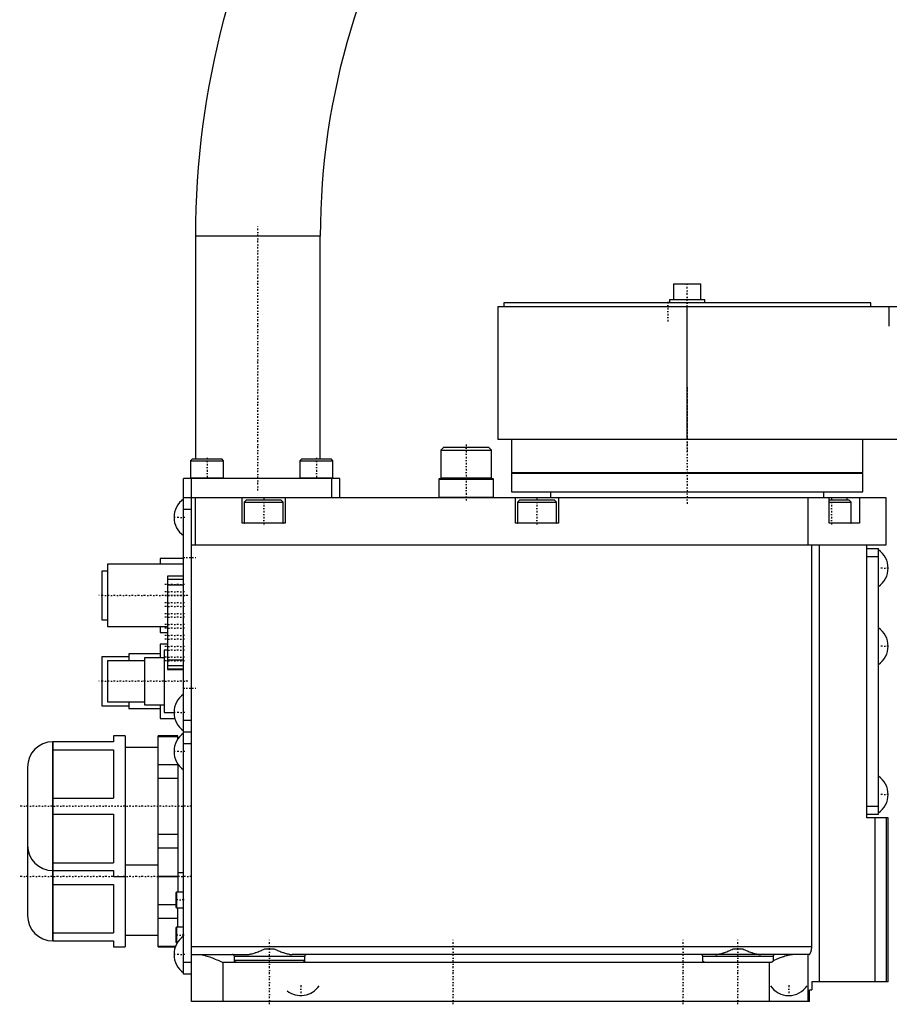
# Model space of a CAD drawing. Extents: x -171 to 342, y -1 to 583.
# Tile 1 of 3: x -171 to 52, y -1 to 252. Entities that reach past the tile are written whole.
import ezdxf

# ---------------------------------------------------------------- set-up
doc = ezdxf.new("R2010")
doc.units = 0
doc.linetypes.add('CENTER', pattern=[1.5, 0.45, -0.5, 0.05, -0.5])
doc.layers.add('AM_0', color=7, linetype='CONTINUOUS')
doc.layers.add('AM_7', color=7, linetype='CENTER')

msp = doc.modelspace()

# ---------------------------------------------------------------- linework, layer by layer
at = {"layer": 'AM_0', "color": 7, "linetype": 'CONTINUOUS'}
for p, q in [((-126, 196), (-126, 139)), ((-94, 196), (-126, 196)), ((-94, 139), (-94, 196)), ((-3.5, 183.8), (-3.5, 179.8)), ((-3.5, 183.8), (3.5, 183.8)), ((3.5, 179.8), (3.5, 183.8)), ((-4.5, 179.8), (-4.5, 179)), ((-4.5, 179.8), (4.5, 179.8)), ((4.5, 179), (4.5, 179.8)), ((-48.48, 178), (-48.48, 176)), ((-48.48, 178), (214, 178)), ((-47, 179), (-47, 178)), ((47, 179), (-47, 179)), ((0, 144), (0, 178)), ((47, 178), (47, 179)), ((51.77, 173), (51.77, 178)), ((-48.5, 176), (-48.5, 146)), ((-48.48, 176), (-48.5, 176)), ((-48.5, 146), (-48.48, 146)), ((-48.48, 146), (-48.48, 144)), ((-48.48, 144), (214, 144)), ((-45, 144), (-45, 135.5)), ((45, 135.5), (45, 144)), ((-62.32, 142), (-63.12, 141.2)), ((-62.32, 142), (-50.92, 142)), ((-50.12, 141.2), (-50.92, 142)), ((-126.75, 139), (-127.25, 138.5)), ((-126.75, 139), (-119.25, 139)), ((-118.75, 138.5), (-119.25, 139)), ((-98.75, 139), (-99.25, 138.5)), ((-98.75, 139), (-91.25, 139)), ((-90.75, 138.5), (-91.25, 139)), ((-63.12, 141.2), (-63.12, 134.1)), ((-63.12, 141.2), (-50.12, 141.2)), ((-50.12, 134.1), (-50.12, 141.2)), ((-127.25, 138.5), (-127.25, 134.1)), ((-127.25, 138.5), (-118.75, 138.5)), ((-118.75, 134.1), (-118.75, 138.5)), ((-99.25, 138.5), (-99.25, 134.1)), ((-99.25, 138.5), (-90.75, 138.5)), ((-90.75, 134.1), (-90.75, 138.5)), ((-129, 7), (-129, 134)), ((-89, 134), (-129, 134)), ((-127.25, 134.1), (-118.75, 134.1)), ((-127, 0), (-127, 134)), ((-99.25, 134.1), (-90.75, 134.1)), ((-91, 129), (-91, 134)), ((-89, 129), (-89, 134)), ((-63.42, 134), (-63.62, 133.8)), ((-63.62, 133.8), (-63.62, 129.2)), ((-63.62, 133.8), (-49.62, 133.8)), ((-63.42, 134), (-49.82, 134)), ((-63.12, 134.1), (-63.03, 134)), ((-63.12, 134.1), (-50.12, 134.1)), ((-50.22, 134), (-50.12, 134.1)), ((-49.62, 133.8), (-49.82, 134)), ((-49.62, 129.2), (-49.62, 133.8)), ((-45, 135.5), (45, 135.5)), ((-45, 135.3), (-45, 130.5)), ((-45, 135.3), (45, 135.3)), ((-41, 135.5), (-41, 135.3)), ((41, 135.3), (41, 135.5)), ((45, 130.5), (45, 135.3)), ((51, 129), (-129, 129)), ((-126, 117), (-126, 129)), ((-114, 122.5), (-114, 129)), ((-103, 129), (-103, 122.5)), ((-63.62, 129.2), (-63.42, 129)), ((-63.62, 129.2), (-49.62, 129.2)), ((-49.82, 129), (-49.62, 129.2)), ((-45, 130.5), (45, 130.5)), ((-44, 122.5), (-44, 129)), ((-35, 130.5), (-35, 129)), ((-33, 129), (-33, 122.5)), ((31, 117), (31, 129)), ((35, 129), (35, 130.5)), ((36.36, 122.5), (36.36, 129)), ((40.89, 129), (40.89, 128.5)), ((44.14, 129), (44.14, 122.5)), ((51, 117), (51, 129)), ((-112.9, 128.5), (-113.5, 127.9)), ((-113.5, 127.9), (-113.5, 122.6)), ((-113.5, 127.9), (-103.5, 127.9)), ((-112.9, 128.5), (-104.1, 128.5)), ((-103.5, 127.9), (-104.1, 128.5)), ((-103.5, 122.6), (-103.5, 127.9)), ((-42.9, 128.5), (-43.5, 127.9)), ((-43.5, 127.9), (-43.5, 122.6)), ((-43.5, 127.9), (-33.5, 127.9)), ((-42.9, 128.5), (-34.1, 128.5)), ((-33.5, 127.9), (-34.1, 128.5)), ((-33.5, 122.6), (-33.5, 127.9)), ((36.36, 128.5), (41.4, 128.5)), ((36.36, 127.9), (42, 127.9)), ((42, 127.9), (41.4, 128.5)), ((42, 122.6), (42, 127.9)), ((-127, 126), (-129, 126)), ((-103, 122.5), (-114, 122.5)), ((-113.5, 122.6), (-103.5, 122.6)), ((-33, 122.5), (-44, 122.5)), ((-43.5, 122.6), (-33.5, 122.6)), ((36.36, 122.6), (42, 122.6)), ((44.14, 122.5), (36.36, 122.5)), ((-127, 117), (51, 117)), ((31.9, 14), (31.9, 117)), ((33.91, 5), (33.91, 117)), ((46, 47), (46, 117)), ((46, 116), (49, 116)), ((46, 114), (49, 114)), ((49, 48), (49, 116)), ((-129, 112), (-148.5, 112)), ((-148.5, 112), (-148.5, 96)), ((-129, 113.5), (-135, 113.5)), ((-135, 113.5), (-135, 112.01)), ((-148.5, 110.25), (-150, 110.25)), ((-150, 110.25), (-150, 97.75)), ((-129, 108.93), (-133.1, 108.93)), ((-133.1, 108.93), (-133.1, 85.06)), ((-129, 108.91), (-133.1, 108.91)), ((-129, 108.08), (-133.1, 108.08)), ((-129, 106.6), (-133.1, 106.6)), ((-150, 97.75), (-148.5, 97.75)), ((-148.5, 96), (-133.1, 96)), ((-135, 95.99), (-135, 94.5)), ((-135, 94.5), (-133.1, 94.5)), ((-133.1, 91.5), (-135, 91.5)), ((-135, 91.5), (-135, 88)), ((-135, 89), (-143, 89)), ((-143, 89), (-143, 87.26)), ((-133.1, 90), (-134, 90)), ((-134, 90), (-134, 74)), ((-143, 88.25), (-150, 88.25)), ((-150, 88.25), (-150, 75.75)), ((-139, 87.25), (-148.5, 87.25)), ((-148.5, 87.25), (-148.5, 76.75)), ((-134, 88), (-139, 88)), ((-139, 88), (-139, 76)), ((-129, 87.43), (-133.1, 87.43)), ((-129, 85.95), (-133.1, 85.95)), ((-129, 85.08), (-133.1, 85.08)), ((-133.1, 85.06), (-129, 85.06)), ((-150, 75.75), (-143, 75.75)), ((-148.5, 76.75), (-139, 76.75)), ((-143, 76.74), (-143, 75)), ((-139, 76), (-134, 76)), ((-135, 76), (-135, 72.5)), ((-143, 75), (-135, 75)), ((-134, 74), (-131.47, 74)), ((-135, 72.5), (-131.27, 72.5)), ((-127, 72), (-129, 72)), ((-127, 69), (-129, 69)), ((-147, 66.5), (-162.51, 66.5)), ((-162.51, 66.5), (-162.51, 15.5)), ((-162.47, 15.5), (-162.47, 66.5)), ((-144, 68), (-147, 68)), ((-147, 68), (-147, 66.5)), ((-144, 68), (-144, 14)), ((-130.5, 68), (-135.5, 68)), ((-135.5, 14), (-135.5, 68)), ((-135.5, 67.89), (-130.5, 67.89)), ((-130.5, 67.17), (-130.5, 68)), ((-127, 66), (-129, 66)), ((-162.47, 64.48), (-147, 64.48)), ((-147, 64.48), (-147, 52.02)), ((-135.5, 65), (-144, 65)), ((-135.5, 60.69), (-130.5, 60.69)), ((-130.5, 60.83), (-130.5, 28)), ((-169, 60.01), (-169, 21.99)), ((-135.5, 57.19), (-130.5, 57.19)), ((-162.47, 52.02), (-147, 52.02)), ((-162.47, 47.98), (-147, 47.98)), ((-147, 47.98), (-147, 35.52)), ((46, 50), (49, 50)), ((46, 48), (49, 48)), ((51.5, 47), (46, 47)), ((48.13, 5), (48.13, 47)), ((51.04, 5), (51.04, 47)), ((51.5, 5), (51.5, 47)), ((-135.5, 42.81), (-130.5, 42.81)), ((-135.5, 39.31), (-130.5, 39.31)), ((-162.47, 35.52), (-147, 35.52)), ((-162.51, 33.5), (-147, 33.5)), ((-147, 33.5), (-147, 32)), ((-144, 35), (-135.5, 35)), ((-130.5, 33), (-129, 33)), ((-147, 32), (-144, 32)), ((-135.5, 32.11), (-130.5, 32.11)), ((-135.5, 32), (-130.5, 32)), ((-162.47, 29.98), (-147, 29.98)), ((-147, 29.98), (-147, 17.52)), ((-130.85, 28), (-131, 27.85)), ((-131, 27.85), (-131, 24.15)), ((-129, 28), (-130.85, 28)), ((-130.85, 28), (-130.85, 24)), ((-135.5, 24.81), (-131, 24.81)), ((-131, 24.15), (-130.85, 24)), ((-130.85, 24), (-129, 24)), ((-130.5, 18.99), (-130.5, 24)), ((-135.5, 21.31), (-130.5, 21.31)), ((-130.85, 19), (-131, 18.85)), ((-131, 18.85), (-131, 15.15)), ((-129, 19), (-130.85, 19)), ((-130.85, 19), (-130.85, 15)), ((-162.51, 15.5), (-147, 15.5)), ((-162.47, 17.52), (-147, 17.52)), ((-147, 15.5), (-147, 14)), ((-144, 17), (-135.5, 17)), ((-131, 15.15), (-130.85, 15)), ((-147, 14), (-144, 14)), ((-135.5, 14.11), (-131.06, 14.11)), ((-135.5, 14), (-131.11, 14)), ((-130.85, 15), (-130.61, 15)), ((31.9, 14), (-127, 14)), ((-108.1, 13.5), (-105.9, 13.5)), ((11.9, 13.5), (14.1, 13.5)), ((-127, 12), (-112.83, 12)), ((-98, 11.5), (-116, 11.5)), ((-116, 10.5), (-116, 11.5)), ((-98, 10.5), (-116, 10.5)), ((31.23, 12), (-101.17, 12)), ((-98, 11.5), (-98, 10.5)), ((22, 11.5), (4, 11.5)), ((4, 10.5), (4, 11.5)), ((22, 11.5), (22, 10.5)), ((31, 0), (31, 12)), ((-127, 10), (-129, 10)), ((-119, 10), (-119, 0)), ((21.5, 10), (-119, 10)), ((21, 10), (21, 0)), ((-127, 7), (-129, 7)), ((31.3, 0), (31.3, 3)), ((31.3, 3), (31.9, 3)), ((51.5, 5), (31.9, 5)), ((31.9, 5), (31.9, 3)), ((31.3, 0), (-127, 0))]:
    msp.add_line(p, q, dxfattribs=at)
for points in [[(-112.83, 12, 0), (-112.72, 12, 0), (-112.48, 12.02, 0), (-112.24, 12.05, 0), (-112.12, 12.06, 0), (-112, 12.09, 0), (-111.75, 12.14, 0), (-111.49, 12.2, 0), (-111.23, 12.27, 0), (-110.97, 12.35, 0), (-110.71, 12.44, 0), (-110.57, 12.48, 0), (-110.44, 12.53, 0), (-110.17, 12.63, 0), (-109.89, 12.73, 0), (-109.62, 12.84, 0), (-109.34, 12.96, 0), (-109.07, 13.07, 0), (-108.93, 13.13, 0), (-108.79, 13.19, 0), (-108.51, 13.32, 0), (-108.23, 13.44, 0), (-108.1, 13.5, 0)], [(-105.9, 13.5, 0), (-105.77, 13.44, 0), (-105.49, 13.32, 0), (-105.21, 13.19, 0), (-105.07, 13.13, 0), (-104.93, 13.07, 0), (-104.66, 12.96, 0), (-104.38, 12.84, 0), (-104.11, 12.73, 0), (-103.83, 12.63, 0), (-103.56, 12.53, 0), (-103.43, 12.48, 0), (-103.29, 12.44, 0), (-103.03, 12.35, 0), (-102.77, 12.27, 0), (-102.51, 12.2, 0), (-102.25, 12.14, 0), (-102, 12.09, 0), (-101.88, 12.06, 0), (-101.76, 12.05, 0), (-101.52, 12.02, 0), (-101.28, 12, 0), (-101.17, 12, 0)], [(7.17, 12, 0), (7.28, 12, 0), (7.52, 12.02, 0), (7.76, 12.05, 0), (7.88, 12.06, 0), (8, 12.09, 0), (8.25, 12.14, 0), (8.51, 12.2, 0), (8.77, 12.27, 0), (9.03, 12.35, 0), (9.29, 12.44, 0), (9.43, 12.48, 0), (9.56, 12.53, 0), (9.83, 12.63, 0), (10.11, 12.73, 0), (10.38, 12.84, 0), (10.66, 12.96, 0), (10.93, 13.07, 0), (11.07, 13.13, 0), (11.21, 13.19, 0), (11.49, 13.32, 0), (11.77, 13.44, 0), (11.9, 13.5, 0)], [(14.1, 13.5, 0), (14.23, 13.44, 0), (14.51, 13.32, 0), (14.79, 13.19, 0), (14.93, 13.13, 0), (15.07, 13.07, 0), (15.34, 12.96, 0), (15.62, 12.84, 0), (15.89, 12.73, 0), (16.17, 12.63, 0), (16.44, 12.53, 0), (16.57, 12.48, 0), (16.71, 12.44, 0), (16.97, 12.35, 0), (17.23, 12.27, 0), (17.49, 12.2, 0), (17.75, 12.14, 0), (18, 12.09, 0), (18.12, 12.06, 0), (18.24, 12.05, 0), (18.48, 12.02, 0), (18.72, 12, 0), (18.83, 12, 0)], [(31.23, 12, 0), (31.23, 12, 0), (31.24, 12, 0), (31.25, 12, 0), (31.25, 12, 0), (31.25, 12, 0), (31.26, 12, 0), (31.27, 12.01, 0), (31.27, 12.01, 0), (31.28, 12.01, 0), (31.29, 12.01, 0), (31.29, 12.02, 0), (31.29, 12.02, 0), (31.3, 12.02, 0), (31.31, 12.03, 0), (31.32, 12.03, 0), (31.32, 12.04, 0), (31.33, 12.04, 0), (31.33, 12.05, 0), (31.34, 12.05, 0), (31.35, 12.06, 0), (31.35, 12.06, 0), (31.36, 12.07, 0), (31.36, 12.07, 0), (31.37, 12.08, 0), (31.38, 12.09, 0), (31.38, 12.09, 0), (31.39, 12.1, 0), (31.39, 12.1, 0), (31.4, 12.11, 0), (31.41, 12.12, 0), (31.42, 12.13, 0), (31.43, 12.14, 0), (31.43, 12.15, 0), (31.43, 12.16, 0), (31.44, 12.17, 0), (31.45, 12.18, 0), (31.46, 12.19, 0), (31.47, 12.2, 0), (31.48, 12.22, 0), (31.48, 12.22, 0), (31.48, 12.23, 0), (31.49, 12.24, 0), (31.5, 12.26, 0), (31.51, 12.27, 0), (31.52, 12.29, 0), (31.53, 12.3, 0), (31.53, 12.31, 0), (31.53, 12.32, 0), (31.54, 12.33, 0), (31.55, 12.35, 0), (31.56, 12.37, 0), (31.57, 12.38, 0), (31.58, 12.4, 0), (31.58, 12.41, 0), (31.58, 12.42, 0), (31.59, 12.44, 0), (31.6, 12.45, 0), (31.61, 12.47, 0), (31.61, 12.49, 0), (31.62, 12.51, 0), (31.63, 12.52, 0), (31.63, 12.53, 0), (31.64, 12.55, 0), (31.65, 12.57, 0), (31.65, 12.58, 0), (31.65, 12.59, 0), (31.66, 12.61, 0), (31.67, 12.63, 0), (31.67, 12.64, 0), (31.68, 12.65, 0), (31.68, 12.67, 0), (31.69, 12.69, 0), (31.7, 12.71, 0), (31.7, 12.73, 0), (31.71, 12.75, 0), (31.72, 12.77, 0), (31.72, 12.78, 0), (31.73, 12.8, 0), (31.73, 12.82, 0), (31.74, 12.85, 0), (31.75, 12.87, 0), (31.75, 12.9, 0), (31.76, 12.91, 0), (31.76, 12.92, 0), (31.77, 12.94, 0), (31.77, 12.97, 0), (31.78, 13, 0), (31.79, 13.02, 0), (31.79, 13.05, 0), (31.79, 13.06, 0), (31.8, 13.07, 0), (31.8, 13.1, 0), (31.81, 13.13, 0), (31.81, 13.15, 0), (31.82, 13.18, 0), (31.82, 13.21, 0), (31.83, 13.22, 0), (31.83, 13.24, 0), (31.83, 13.26, 0), (31.84, 13.29, 0), (31.84, 13.32, 0), (31.85, 13.35, 0), (31.85, 13.38, 0), (31.85, 13.39, 0), (31.86, 13.4, 0), (31.86, 13.43, 0), (31.86, 13.46, 0), (31.87, 13.48, 0), (31.87, 13.49, 0), (31.87, 13.52, 0), (31.87, 13.55, 0), (31.88, 13.56, 0), (31.88, 13.58, 0), (31.88, 13.61, 0), (31.88, 13.64, 0), (31.88, 13.67, 0), (31.89, 13.69, 0), (31.89, 13.72, 0), (31.89, 13.74, 0), (31.89, 13.75, 0), (31.89, 13.78, 0), (31.89, 13.81, 0), (31.89, 13.84, 0), (31.9, 13.87, 0), (31.9, 13.9, 0), (31.9, 13.91, 0), (31.9, 13.93, 0), (31.9, 13.96, 0), (31.9, 13.99, 0), (31.9, 14, 0)], [(-125, 12, 0), (-124.98, 12, 0), (-124.93, 12, 0), (-124.88, 12, 0), (-124.85, 12, 0), (-124.83, 12, 0), (-124.78, 11.99, 0), (-124.73, 11.99, 0), (-124.55, 11.97, 0), (-124.25, 11.93, 0), (-124.09, 11.91, 0), (-123.93, 11.87, 0), (-123.61, 11.8, 0), (-123.29, 11.71, 0), (-122.95, 11.61, 0), (-122.62, 11.5, 0), (-122.28, 11.38, 0), (-122.1, 11.32, 0), (-121.93, 11.25, 0), (-121.58, 11.12, 0), (-121.24, 10.97, 0), (-120.89, 10.83, 0), (-120.54, 10.68, 0), (-120.19, 10.53, 0), (-120.02, 10.45, 0), (-119.85, 10.38, 0), (-119.5, 10.23, 0), (-119.17, 10.07, 0), (-119, 10, 0)], [(-116, 11.5, 0), (-116, 11.5, 0), (-116, 11.51, 0), (-116, 11.52, 0), (-116, 11.53, 0), (-116, 11.53, 0), (-116, 11.54, 0), (-116, 11.55, 0), (-116, 11.56, 0), (-116, 11.57, 0), (-116.01, 11.58, 0), (-116.01, 11.58, 0), (-116.01, 11.58, 0), (-116.01, 11.59, 0), (-116.01, 11.6, 0), (-116.02, 11.63, 0), (-116.02, 11.65, 0), (-116.03, 11.68, 0), (-116.05, 11.72, 0), (-116.07, 11.76, 0), (-116.1, 11.8, 0), (-116.13, 11.83, 0), (-116.16, 11.86, 0), (-116.17, 11.88, 0), (-116.19, 11.89, 0), (-116.22, 11.92, 0), (-116.26, 11.94, 0), (-116.29, 11.96, 0), (-116.33, 11.97, 0), (-116.37, 11.98, 0), (-116.39, 11.99, 0), (-116.41, 11.99, 0), (-116.44, 12, 0), (-116.48, 12, 0), (-116.5, 12, 0)], [(-115.5, 10, 0), (-115.5, 10, 0), (-115.51, 10, 0), (-115.52, 10, 0), (-115.52, 10, 0), (-115.52, 10, 0), (-115.53, 10, 0), (-115.54, 10, 0), (-115.55, 10, 0), (-115.55, 10, 0), (-115.56, 10, 0), (-115.56, 10, 0), (-115.57, 10, 0), (-115.58, 10.01, 0), (-115.58, 10.01, 0), (-115.59, 10.01, 0), (-115.6, 10.01, 0), (-115.6, 10.01, 0), (-115.61, 10.01, 0), (-115.61, 10.01, 0), (-115.62, 10.01, 0), (-115.63, 10.02, 0), (-115.63, 10.02, 0), (-115.63, 10.02, 0), (-115.64, 10.02, 0), (-115.65, 10.02, 0), (-115.65, 10.02, 0), (-115.65, 10.02, 0), (-115.66, 10.03, 0), (-115.67, 10.03, 0), (-115.68, 10.03, 0), (-115.68, 10.03, 0), (-115.69, 10.04, 0), (-115.69, 10.04, 0), (-115.7, 10.04, 0), (-115.7, 10.04, 0), (-115.71, 10.05, 0), (-115.72, 10.05, 0), (-115.72, 10.05, 0), (-115.73, 10.06, 0), (-115.73, 10.06, 0), (-115.74, 10.06, 0), (-115.74, 10.06, 0), (-115.75, 10.07, 0), (-115.76, 10.07, 0), (-115.76, 10.07, 0), (-115.77, 10.08, 0), (-115.77, 10.08, 0), (-115.77, 10.08, 0), (-115.78, 10.09, 0), (-115.79, 10.09, 0), (-115.79, 10.09, 0), (-115.8, 10.1, 0), (-115.8, 10.1, 0), (-115.81, 10.11, 0), (-115.81, 10.11, 0), (-115.82, 10.11, 0), (-115.82, 10.12, 0), (-115.83, 10.12, 0), (-115.83, 10.13, 0), (-115.84, 10.13, 0), (-115.84, 10.13, 0), (-115.84, 10.14, 0), (-115.85, 10.14, 0), (-115.85, 10.15, 0), (-115.86, 10.15, 0), (-115.86, 10.15, 0), (-115.86, 10.16, 0), (-115.87, 10.16, 0), (-115.87, 10.16, 0), (-115.87, 10.17, 0), (-115.88, 10.17, 0), (-115.88, 10.18, 0), (-115.89, 10.18, 0), (-115.89, 10.19, 0), (-115.9, 10.19, 0), (-115.9, 10.2, 0), (-115.9, 10.2, 0), (-115.9, 10.21, 0), (-115.91, 10.21, 0), (-115.91, 10.22, 0), (-115.92, 10.22, 0), (-115.92, 10.23, 0), (-115.92, 10.23, 0), (-115.92, 10.24, 0), (-115.93, 10.24, 0), (-115.93, 10.25, 0), (-115.94, 10.25, 0), (-115.94, 10.26, 0), (-115.94, 10.27, 0), (-115.94, 10.27, 0), (-115.95, 10.27, 0), (-115.95, 10.28, 0), (-115.95, 10.29, 0), (-115.96, 10.29, 0), (-115.96, 10.3, 0), (-115.96, 10.31, 0), (-115.96, 10.31, 0), (-115.96, 10.31, 0), (-115.97, 10.32, 0), (-115.97, 10.33, 0), (-115.97, 10.34, 0), (-115.97, 10.34, 0), (-115.98, 10.35, 0), (-115.98, 10.35, 0), (-115.98, 10.36, 0), (-115.98, 10.36, 0), (-115.98, 10.37, 0), (-115.98, 10.37, 0), (-115.98, 10.38, 0), (-115.99, 10.38, 0), (-115.99, 10.39, 0), (-115.99, 10.4, 0), (-115.99, 10.4, 0), (-115.99, 10.41, 0), (-115.99, 10.41, 0), (-115.99, 10.42, 0), (-115.99, 10.43, 0), (-116, 10.43, 0), (-116, 10.44, 0), (-116, 10.44, 0), (-116, 10.45, 0), (-116, 10.46, 0), (-116, 10.46, 0), (-116, 10.47, 0), (-116, 10.48, 0), (-116, 10.48, 0), (-116, 10.48, 0), (-116, 10.49, 0), (-116, 10.5, 0), (-116, 10.5, 0)], [(-98, 10.5, 0), (-98, 10.5, 0), (-98, 10.49, 0), (-98, 10.48, 0), (-98, 10.48, 0), (-98, 10.48, 0), (-98, 10.47, 0), (-98, 10.46, 0), (-98, 10.46, 0), (-98, 10.45, 0), (-98, 10.44, 0), (-98, 10.44, 0), (-98, 10.43, 0), (-98.01, 10.43, 0), (-98.01, 10.42, 0), (-98.01, 10.41, 0), (-98.01, 10.41, 0), (-98.01, 10.4, 0), (-98.01, 10.4, 0), (-98.01, 10.39, 0), (-98.01, 10.38, 0), (-98.02, 10.38, 0), (-98.02, 10.37, 0), (-98.02, 10.37, 0), (-98.02, 10.36, 0), (-98.02, 10.36, 0), (-98.02, 10.35, 0), (-98.02, 10.35, 0), (-98.03, 10.34, 0), (-98.03, 10.34, 0), (-98.03, 10.33, 0), (-98.03, 10.32, 0), (-98.04, 10.31, 0), (-98.04, 10.31, 0), (-98.04, 10.31, 0), (-98.04, 10.3, 0), (-98.04, 10.29, 0), (-98.05, 10.29, 0), (-98.05, 10.28, 0), (-98.05, 10.27, 0), (-98.06, 10.27, 0), (-98.06, 10.27, 0), (-98.06, 10.26, 0), (-98.06, 10.25, 0), (-98.07, 10.25, 0), (-98.07, 10.24, 0), (-98.08, 10.24, 0), (-98.08, 10.23, 0), (-98.08, 10.23, 0), (-98.08, 10.22, 0), (-98.09, 10.22, 0), (-98.09, 10.21, 0), (-98.1, 10.21, 0), (-98.1, 10.2, 0), (-98.1, 10.2, 0), (-98.1, 10.19, 0), (-98.11, 10.19, 0), (-98.11, 10.18, 0), (-98.12, 10.18, 0), (-98.12, 10.17, 0), (-98.13, 10.17, 0), (-98.13, 10.16, 0), (-98.13, 10.16, 0), (-98.14, 10.16, 0), (-98.14, 10.15, 0), (-98.14, 10.15, 0), (-98.15, 10.15, 0), (-98.15, 10.14, 0), (-98.16, 10.14, 0), (-98.16, 10.13, 0), (-98.16, 10.13, 0), (-98.17, 10.13, 0), (-98.17, 10.12, 0), (-98.18, 10.12, 0), (-98.18, 10.11, 0), (-98.19, 10.11, 0), (-98.19, 10.11, 0), (-98.2, 10.1, 0), (-98.2, 10.1, 0), (-98.21, 10.09, 0), (-98.21, 10.09, 0), (-98.22, 10.09, 0), (-98.23, 10.08, 0), (-98.23, 10.08, 0), (-98.23, 10.08, 0), (-98.24, 10.07, 0), (-98.24, 10.07, 0), (-98.25, 10.07, 0), (-98.26, 10.06, 0), (-98.26, 10.06, 0), (-98.27, 10.06, 0), (-98.27, 10.06, 0), (-98.28, 10.05, 0), (-98.28, 10.05, 0), (-98.29, 10.05, 0), (-98.3, 10.04, 0), (-98.3, 10.04, 0), (-98.31, 10.04, 0), (-98.31, 10.04, 0), (-98.32, 10.03, 0), (-98.32, 10.03, 0), (-98.33, 10.03, 0), (-98.34, 10.03, 0), (-98.35, 10.02, 0), (-98.35, 10.02, 0), (-98.35, 10.02, 0), (-98.36, 10.02, 0), (-98.37, 10.02, 0), (-98.37, 10.02, 0), (-98.37, 10.02, 0), (-98.38, 10.01, 0), (-98.39, 10.01, 0), (-98.39, 10.01, 0), (-98.4, 10.01, 0), (-98.4, 10.01, 0), (-98.41, 10.01, 0), (-98.42, 10.01, 0), (-98.42, 10.01, 0), (-98.43, 10, 0), (-98.44, 10, 0), (-98.44, 10, 0), (-98.45, 10, 0), (-98.45, 10, 0), (-98.46, 10, 0), (-98.47, 10, 0), (-98.48, 10, 0), (-98.48, 10, 0), (-98.48, 10, 0), (-98.49, 10, 0), (-98.5, 10, 0), (-98.5, 10, 0)], [(-97.5, 12, 0), (-97.52, 12, 0), (-97.56, 12, 0), (-97.59, 11.99, 0), (-97.61, 11.99, 0), (-97.63, 11.98, 0), (-97.67, 11.97, 0), (-97.71, 11.96, 0), (-97.74, 11.94, 0), (-97.78, 11.92, 0), (-97.81, 11.89, 0), (-97.83, 11.88, 0), (-97.84, 11.86, 0), (-97.87, 11.83, 0), (-97.9, 11.8, 0), (-97.93, 11.76, 0), (-97.95, 11.72, 0), (-97.97, 11.68, 0), (-97.98, 11.65, 0), (-97.98, 11.63, 0), (-97.99, 11.6, 0), (-97.99, 11.59, 0), (-97.99, 11.58, 0), (-97.99, 11.58, 0), (-97.99, 11.58, 0), (-98, 11.57, 0), (-98, 11.56, 0), (-98, 11.55, 0), (-98, 11.54, 0), (-98, 11.53, 0), (-98, 11.53, 0), (-98, 11.52, 0), (-98, 11.51, 0), (-98, 11.5, 0), (-98, 11.5, 0)], [(4, 11.5, 0), (4, 11.5, 0), (4, 11.51, 0), (4, 11.52, 0), (4, 11.53, 0), (4, 11.53, 0), (4, 11.54, 0), (4, 11.55, 0), (4, 11.56, 0), (4, 11.57, 0), (3.99, 11.58, 0), (3.99, 11.58, 0), (3.99, 11.58, 0), (3.99, 11.59, 0), (3.99, 11.6, 0), (3.98, 11.63, 0), (3.98, 11.65, 0), (3.97, 11.68, 0), (3.95, 11.72, 0), (3.93, 11.76, 0), (3.9, 11.8, 0), (3.87, 11.83, 0), (3.84, 11.86, 0), (3.83, 11.88, 0), (3.81, 11.89, 0), (3.78, 11.92, 0), (3.74, 11.94, 0), (3.71, 11.96, 0), (3.67, 11.97, 0), (3.63, 11.98, 0), (3.61, 11.99, 0), (3.59, 11.99, 0), (3.56, 12, 0), (3.52, 12, 0), (3.5, 12, 0)], [(4.5, 10, 0), (4.5, 10, 0), (4.49, 10, 0), (4.48, 10, 0), (4.48, 10, 0), (4.48, 10, 0), (4.47, 10, 0), (4.46, 10, 0), (4.45, 10, 0), (4.45, 10, 0), (4.44, 10, 0), (4.44, 10, 0), (4.43, 10, 0), (4.42, 10.01, 0), (4.42, 10.01, 0), (4.41, 10.01, 0), (4.4, 10.01, 0), (4.4, 10.01, 0), (4.39, 10.01, 0), (4.39, 10.01, 0), (4.38, 10.01, 0), (4.37, 10.02, 0), (4.37, 10.02, 0), (4.37, 10.02, 0), (4.36, 10.02, 0), (4.35, 10.02, 0), (4.35, 10.02, 0), (4.35, 10.02, 0), (4.34, 10.03, 0), (4.33, 10.03, 0), (4.32, 10.03, 0), (4.32, 10.03, 0), (4.31, 10.04, 0), (4.31, 10.04, 0), (4.3, 10.04, 0), (4.3, 10.04, 0), (4.29, 10.05, 0), (4.28, 10.05, 0), (4.28, 10.05, 0), (4.27, 10.06, 0), (4.27, 10.06, 0), (4.26, 10.06, 0), (4.26, 10.06, 0), (4.25, 10.07, 0), (4.24, 10.07, 0), (4.24, 10.07, 0), (4.23, 10.08, 0), (4.23, 10.08, 0), (4.23, 10.08, 0), (4.22, 10.09, 0), (4.21, 10.09, 0), (4.21, 10.09, 0), (4.2, 10.1, 0), (4.2, 10.1, 0), (4.19, 10.11, 0), (4.19, 10.11, 0), (4.18, 10.11, 0), (4.18, 10.12, 0), (4.17, 10.12, 0), (4.17, 10.13, 0), (4.16, 10.13, 0), (4.16, 10.13, 0), (4.16, 10.14, 0), (4.15, 10.14, 0), (4.15, 10.15, 0), (4.14, 10.15, 0), (4.14, 10.15, 0), (4.14, 10.16, 0), (4.13, 10.16, 0), (4.13, 10.16, 0), (4.13, 10.17, 0), (4.12, 10.17, 0), (4.12, 10.18, 0), (4.11, 10.18, 0), (4.11, 10.19, 0), (4.1, 10.19, 0), (4.1, 10.2, 0), (4.1, 10.2, 0), (4.1, 10.21, 0), (4.09, 10.21, 0), (4.09, 10.22, 0), (4.08, 10.22, 0), (4.08, 10.23, 0), (4.08, 10.23, 0), (4.08, 10.24, 0), (4.07, 10.24, 0), (4.07, 10.25, 0), (4.06, 10.25, 0), (4.06, 10.26, 0), (4.06, 10.27, 0), (4.06, 10.27, 0), (4.05, 10.27, 0), (4.05, 10.28, 0), (4.05, 10.29, 0), (4.04, 10.29, 0), (4.04, 10.3, 0), (4.04, 10.31, 0), (4.04, 10.31, 0), (4.04, 10.31, 0), (4.03, 10.32, 0), (4.03, 10.33, 0), (4.03, 10.34, 0), (4.03, 10.34, 0), (4.02, 10.35, 0), (4.02, 10.35, 0), (4.02, 10.36, 0), (4.02, 10.36, 0), (4.02, 10.37, 0), (4.02, 10.37, 0), (4.02, 10.38, 0), (4.01, 10.38, 0), (4.01, 10.39, 0), (4.01, 10.4, 0), (4.01, 10.4, 0), (4.01, 10.41, 0), (4.01, 10.41, 0), (4.01, 10.42, 0), (4.01, 10.43, 0), (4, 10.43, 0), (4, 10.44, 0), (4, 10.44, 0), (4, 10.45, 0), (4, 10.46, 0), (4, 10.46, 0), (4, 10.47, 0), (4, 10.48, 0), (4, 10.48, 0), (4, 10.48, 0), (4, 10.49, 0), (4, 10.5, 0), (4, 10.5, 0)], [(22, 10.44, 0), (22, 10.44, 0), (22, 10.43, 0), (21.99, 10.43, 0), (21.99, 10.42, 0), (21.99, 10.42, 0), (21.99, 10.41, 0), (21.99, 10.41, 0), (21.99, 10.4, 0), (21.99, 10.39, 0), (21.99, 10.39, 0), (21.99, 10.38, 0), (21.99, 10.38, 0), (21.98, 10.37, 0), (21.98, 10.37, 0), (21.98, 10.36, 0), (21.98, 10.35, 0), (21.98, 10.35, 0), (21.98, 10.34, 0), (21.97, 10.34, 0), (21.97, 10.33, 0), (21.97, 10.33, 0), (21.97, 10.32, 0), (21.97, 10.32, 0), (21.96, 10.32, 0), (21.96, 10.31, 0), (21.96, 10.31, 0), (21.96, 10.3, 0), (21.96, 10.3, 0), (21.95, 10.29, 0), (21.95, 10.28, 0), (21.95, 10.28, 0), (21.94, 10.27, 0), (21.94, 10.27, 0), (21.94, 10.27, 0), (21.94, 10.26, 0), (21.93, 10.25, 0), (21.93, 10.25, 0), (21.93, 10.24, 0), (21.92, 10.24, 0), (21.92, 10.23, 0), (21.92, 10.23, 0), (21.92, 10.22, 0), (21.91, 10.22, 0), (21.91, 10.21, 0), (21.91, 10.21, 0), (21.9, 10.2, 0), (21.9, 10.2, 0), (21.9, 10.2, 0), (21.89, 10.19, 0), (21.89, 10.19, 0), (21.89, 10.18, 0), (21.88, 10.18, 0), (21.88, 10.17, 0), (21.87, 10.17, 0), (21.87, 10.17, 0), (21.87, 10.16, 0), (21.86, 10.16, 0), (21.86, 10.15, 0), (21.85, 10.15, 0), (21.85, 10.14, 0), (21.85, 10.14, 0), (21.85, 10.14, 0), (21.84, 10.13, 0), (21.84, 10.13, 0), (21.83, 10.13, 0), (21.83, 10.12, 0), (21.83, 10.12, 0), (21.82, 10.12, 0), (21.82, 10.11, 0), (21.82, 10.11, 0), (21.81, 10.11, 0), (21.8, 10.1, 0), (21.8, 10.1, 0), (21.79, 10.1, 0), (21.79, 10.09, 0), (21.79, 10.09, 0), (21.78, 10.09, 0), (21.78, 10.08, 0), (21.77, 10.08, 0), (21.77, 10.08, 0), (21.76, 10.07, 0), (21.75, 10.07, 0), (21.75, 10.07, 0), (21.75, 10.07, 0), (21.74, 10.06, 0), (21.74, 10.06, 0), (21.73, 10.06, 0), (21.72, 10.05, 0), (21.72, 10.05, 0), (21.72, 10.05, 0), (21.71, 10.05, 0), (21.71, 10.04, 0), (21.7, 10.04, 0), (21.69, 10.04, 0), (21.69, 10.04, 0), (21.68, 10.03, 0), (21.68, 10.03, 0), (21.67, 10.03, 0), (21.67, 10.03, 0), (21.66, 10.03, 0), (21.65, 10.02, 0), (21.65, 10.02, 0), (21.64, 10.02, 0), (21.64, 10.02, 0), (21.64, 10.02, 0), (21.63, 10.02, 0), (21.62, 10.02, 0), (21.62, 10.01, 0), (21.62, 10.01, 0), (21.61, 10.01, 0), (21.6, 10.01, 0), (21.6, 10.01, 0), (21.6, 10.01, 0), (21.59, 10.01, 0), (21.58, 10.01, 0), (21.58, 10.01, 0), (21.57, 10, 0), (21.56, 10, 0), (21.56, 10, 0), (21.56, 10, 0), (21.55, 10, 0), (21.54, 10, 0), (21.54, 10, 0), (21.53, 10, 0), (21.52, 10, 0), (21.52, 10, 0), (21.52, 10, 0), (21.51, 10, 0), (21.5, 10, 0), (21.5, 10, 0)], [(22, 10.44, 0), (22.14, 10.51, 0), (22.43, 10.63, 0), (22.72, 10.76, 0), (22.87, 10.82, 0), (23.02, 10.88, 0), (23.31, 11, 0), (23.6, 11.12, 0), (23.89, 11.23, 0), (24.18, 11.34, 0), (24.46, 11.45, 0), (24.61, 11.5, 0), (24.75, 11.54, 0), (25.03, 11.63, 0), (25.31, 11.72, 0), (25.58, 11.79, 0), (25.85, 11.86, 0), (26.11, 11.91, 0), (26.25, 11.93, 0), (26.37, 11.95, 0), (26.63, 11.98, 0), (26.88, 12, 0), (27, 12, 0)], [(22.5, 12, 0), (22.48, 12, 0), (22.44, 12, 0), (22.41, 11.99, 0), (22.39, 11.99, 0), (22.37, 11.98, 0), (22.33, 11.97, 0), (22.29, 11.96, 0), (22.26, 11.94, 0), (22.22, 11.92, 0), (22.19, 11.89, 0), (22.17, 11.88, 0), (22.16, 11.86, 0), (22.13, 11.83, 0), (22.1, 11.8, 0), (22.07, 11.76, 0), (22.05, 11.72, 0), (22.03, 11.68, 0), (22.02, 11.65, 0), (22.02, 11.63, 0), (22.01, 11.6, 0), (22.01, 11.59, 0), (22.01, 11.58, 0), (22.01, 11.58, 0), (22.01, 11.58, 0), (22, 11.57, 0), (22, 11.56, 0), (22, 11.55, 0), (22, 11.54, 0), (22, 11.53, 0), (22, 11.53, 0), (22, 11.52, 0), (22, 11.51, 0), (22, 11.5, 0), (22, 11.5, 0)], [(22, 10.5, 0), (22, 10.49, 0), (22, 10.47, 0), (22, 10.45, 0), (22, 10.44, 0)]]:
    msp.add_polyline3d(points, dxfattribs=at)
for centre, radius, start, end in [((90, 196), 216, 120.9733, 180), ((90, 196), 184, 114.0547, 180), ((-127.15, 134.1), 0.1, 180, 270), ((-118.85, 134.1), 0.1, 270, 0), ((-99.15, 134.1), 0.1, 180, 270), ((-90.85, 134.1), 0.1, 270, 0), ((-125.8, 124), 5.67, 124.3588, 235.6412), ((-113.4, 122.6), 0.1, 180, 270), ((-103.6, 122.6), 0.1, 270, 0), ((-43.4, 122.6), 0.1, 180, 270), ((-33.6, 122.6), 0.1, 270, 0), ((41.9, 122.6), 0.1, 270, 0), ((45.8, 111), 5.67, 304.3588, 55.6412), ((45.8, 91), 5.67, 304.3588, 55.6412), ((-125.8, 74), 5.67, 124.3588, 235.6412), ((-125.8, 64), 5.67, 124.3588, 235.6412), ((-162.51, 60.01), 6.49, 90, 180), ((45.8, 53), 5.67, 304.3588, 55.6412), ((-162.51, 39.99), 6.49, 180, 270), ((-162.51, 21.99), 6.49, 180, 270), ((-125.8, 12), 5.67, 124.3588, 235.6412), ((-116.5, 11.5), 0.5, 0, 90), ((-97.5, 11.5), 0.5, 90, 180), ((3.5, 11.5), 0.5, 0, 90), ((22.5, 11.5), 0.5, 90, 180), ((-99, 7.17), 5.67, 231.8819, 326.0076), ((26, 7.17), 5.67, 213.9924, 326.0076)]:
    msp.add_arc(centre, radius, start, end, dxfattribs=at)
at = {"layer": 'AM_7', "color": 4, "linetype": 'CENTER'}
for p, q in [((-110, 130.9), (-110, 199.1)), ((0, 177.95), (0, 184.04)), ((-5, 179.25), (-5, 173.75)), ((0, 157.35), (0, 127.42)), ((0, 156.72), (0, 140.78)), ((-56.62, 142.65), (-56.62, 128.35)), ((-123, 139.25), (-123, 133.75)), ((-95, 139.25), (-95, 133.75)), ((-108.5, 128.8), (-108.5, 122.2)), ((-38.5, 128.8), (-38.5, 122.2)), ((37, 128.8), (37, 122.2)), ((-128.67, 124), (-131.6, 124)), ((-129.15, 113.75), (-125.85, 113.75)), ((51.6, 111), (48.67, 111)), ((-128.75, 106.76), (-134.25, 106.76)), ((-127.95, 104), (-151.05, 104)), ((-128.75, 104.89), (-134.25, 104.89)), ((-128.75, 103.97), (-134.25, 103.97)), ((-128.75, 102.1), (-134.25, 102.1)), ((-128.75, 101.18), (-134.25, 101.18)), ((-128.75, 99.31), (-134.25, 99.31)), ((-128.75, 98.39), (-134.25, 98.39)), ((-128.75, 96.52), (-134.25, 96.52)), ((-128.75, 95.6), (-134.25, 95.6)), ((-128.75, 93.73), (-134.25, 93.73)), ((-128.75, 92.81), (-134.25, 92.81)), ((-128.75, 90.94), (-134.25, 90.94)), ((51.6, 91), (48.67, 91)), ((-128.75, 90.02), (-134.25, 90.02)), ((-128.75, 88.15), (-134.25, 88.15)), ((-128.75, 87.23), (-134.25, 87.23)), ((-127.95, 82), (-151.05, 82)), ((-129.15, 80.25), (-125.85, 80.25)), ((-128.67, 74), (-131.6, 74)), ((-128.67, 64), (-131.6, 64)), ((51.6, 53), (48.67, 53)), ((-127, 50), (-171, 50)), ((-127, 32), (-171, 32)), ((-128.9, 26), (-131.1, 26)), ((-128.9, 17), (-131.1, 17)), ((-107, -0.75), (-107, 15.75)), ((-60, -0.75), (-60, 15.75)), ((-1, -0.75), (-1, 15.75)), ((13, -0.75), (13, 15.75)), ((-128.67, 12), (-131.6, 12)), ((-99, 4.12), (-99, 1.38)), ((26, 4.12), (26, 1.38))]:
    msp.add_line(p, q, dxfattribs=at)

doc.saveas('drawing.dxf')
